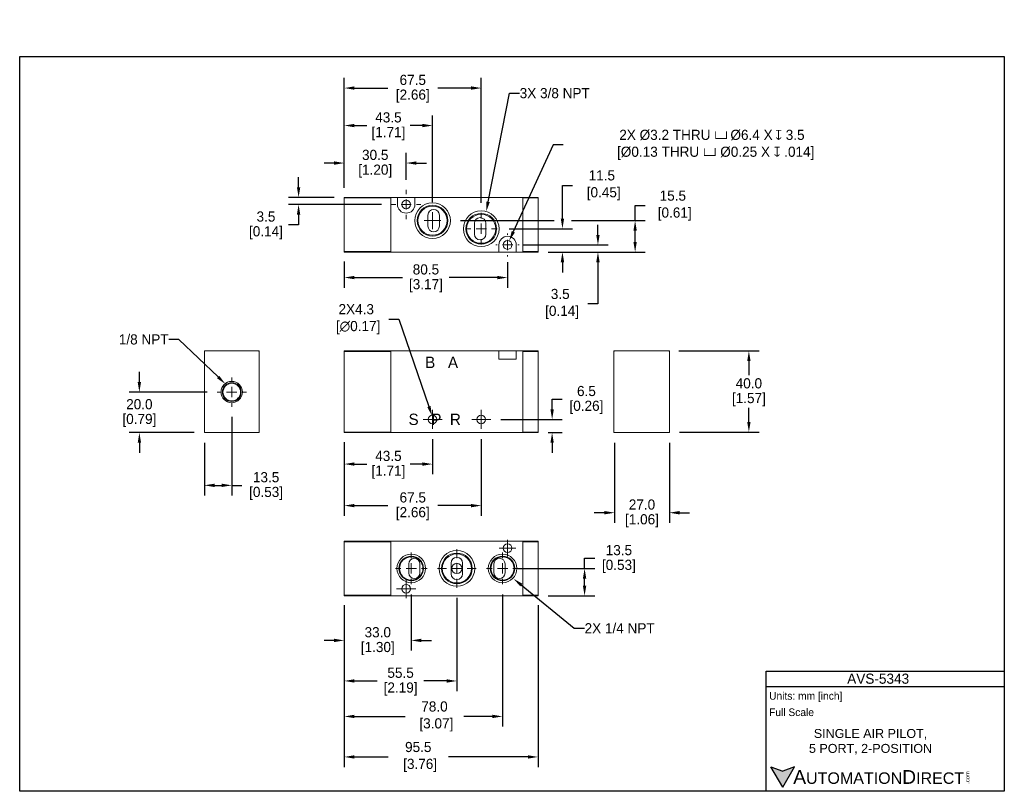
# Model space of a CAD drawing. Header units: inches. Extents: x 202 to 687, y 97 to 477.
import ezdxf
from ezdxf import colors
from ezdxf.entities.mleader import LeaderData, LeaderLine
from ezdxf.math import Vec2, Vec3

# ---------------------------------------------------------------- set-up
doc = ezdxf.new("R2010")
doc.units = ezdxf.units.IN
doc.header["$LTSCALE"] = 10
doc.header["$MEASUREMENT"] = 0
doc.linetypes.add('CENTER', pattern=[2, 1.25, -0.25, 0.25, -0.25])
for name, color, linetype in [('Centerline', 40, 'CENTER'), ('DIM', 140, 'Continuous'), ('Text', 140, 'Continuous')]:
    doc.layers.add(name, color=color, linetype=linetype)
doc.styles.add('型式1', font='txt')
doc.dimstyles.get("Standard").update_dxf_attribs({"dimtxt": 5, "dimasz": 5, "dimexe": 5, "dimexo": 5, "dimgap": 1.5, "dimtad": 0, "dimtih": 1, "dimtoh": 1, "dimdec": 1, "dimzin": 0, "dimdsep": 46, "dimtxsty": 'Standard', "dimcen": 0, "dimadec": 0, "dimazin": 0, "dimtfac": 1, "dimtdec": 1, "dimtofl": 0, "dimtmove": 0, "dimatfit": 3, "dimfxl": 1, "dimtolj": 1, "dimtzin": 0, "dimarcsym": 0})

# ---------------------------------------------------------------- blocks, each defined once
blk = doc.blocks.new('*D0')
at = {"layer": 'Defpoints', "color": 0, "transparency": 16777216}
for p in [(405.35, 281.66), (406.74, 277.59)]:
    blk.add_point(p, dxfattribs=at)
at = {"layer": 'DIM', "color": 0, "lineweight": -2, "transparency": 16777216}
for p, q in [((384, 329.5), (389, 329.5)), ((389, 329.5), (403.73, 286.39))]:
    blk.add_line(p, q, dxfattribs=at)
at = {"layer": 'DIM', "color": 0, "transparency": 16777216}
blk.add_solid([(404.52, 286.66), (402.94, 286.13), (405.35, 281.66)], dxfattribs=at)
at = {"layer": 'DIM', "color": 0, "transparency": 16777216, "insert": (367.92, 329.5), "char_height": 5, "attachment_point": 5}
blk.add_mtext('\\A1;2X4.3\\P [∅0.17]', dxfattribs=at)
blk = doc.blocks.new('SW_CENTERMARKSYMBOL_0')
at = {"color": 0, "linetype": 'Continuous', "lineweight": 0}
for p, q in [((-0.1, 0), (-0.185, 0)), ((0, 0), (-0.1, 0)), ((0, 0.1), (0, 0.185)), ((0, 0), (0, 0.1)), ((0, 0), (0, -0.1)), ((0, 0), (0.1, 0)), ((0.1, 0), (0.185, 0)), ((0, -0.1), (0, -0.185))]:
    blk.add_line(p, q, dxfattribs=at)
blk = doc.blocks.new('SW_CENTERMARKSYMBOL_1')
at = {"color": 0, "linetype": 'Continuous', "lineweight": 0}
for p, q in [((-0.1, 0), (-0.185, 0)), ((0, 0), (-0.1, 0)), ((0, 0.1), (0, 0.185)), ((0, 0), (0, 0.1)), ((0, 0), (0, -0.1)), ((0, 0), (0.1, 0)), ((0.1, 0), (0.185, 0)), ((0, -0.1), (0, -0.185))]:
    blk.add_line(p, q, dxfattribs=at)
blk = doc.blocks.new('SW_CENTERMARKSYMBOL_2')
at = {"color": 0, "linetype": 'Continuous', "lineweight": 0}
for p, q in [((0, 0.2), (0, 0.283)), ((-0.2, 0), (-0.283, 0)), ((0, 0), (-0.1, 0)), ((0, 0), (0, 0.1)), ((0, 0), (0, -0.1)), ((0, 0), (0.1, 0)), ((0.2, 0), (0.283, 0)), ((0, -0.2), (0, -0.283))]:
    blk.add_line(p, q, dxfattribs=at)
blk = doc.blocks.new('SW_CENTERMARKSYMBOL_3')
at = {"color": 0, "linetype": 'Continuous', "lineweight": 0}
for p, q in [((-0.1, 0), (-0.185, 0)), ((0, 0), (-0.1, 0)), ((0, 0.1), (0, 0.185)), ((0, 0), (0, 0.1)), ((0, 0), (0, -0.1)), ((0, 0), (0.1, 0)), ((0.1, 0), (0.185, 0)), ((0, -0.1), (0, -0.185))]:
    blk.add_line(p, q, dxfattribs=at)
blk = doc.blocks.new('SW_CENTERMARKSYMBOL_4')
at = {"color": 0, "linetype": 'Continuous', "lineweight": 0}
for p, q in [((0, 0.2), (0, 0.308)), ((-0.2, 0), (-0.308, 0)), ((0, 0), (-0.1, 0)), ((0, 0), (0, 0.1)), ((0, 0), (0, -0.1)), ((0, 0), (0.1, 0)), ((0.2, 0), (0.308, 0)), ((0, -0.2), (0, -0.308))]:
    blk.add_line(p, q, dxfattribs=at)
blk = doc.blocks.new('SW_CENTERMARKSYMBOL_5')
at = {"color": 0, "linetype": 'Continuous', "lineweight": 0}
for p, q in [((0, 0.2), (0, 0.377)), ((-0.2, 0), (-0.377, 0)), ((0, 0), (-0.1, 0)), ((0, 0), (0, 0.1)), ((0, 0), (0, -0.1)), ((0, 0), (0.1, 0)), ((0.2, 0), (0.377, 0)), ((0, -0.2), (0, -0.377))]:
    blk.add_line(p, q, dxfattribs=at)
blk = doc.blocks.new('SW_CENTERMARKSYMBOL_6')
at = {"color": 0, "linetype": 'Continuous', "lineweight": 0}
for p, q in [((0, 0.2), (0, 0.308)), ((-0.2, 0), (-0.308, 0)), ((0, 0), (-0.1, 0)), ((0, 0), (0, 0.1)), ((0, 0), (0, -0.1)), ((0, 0), (0.1, 0)), ((0.2, 0), (0.308, 0)), ((0, -0.2), (0, -0.308))]:
    blk.add_line(p, q, dxfattribs=at)
blk = doc.blocks.new('SW_CENTERMARKSYMBOL_7')
at = {"color": 0, "linetype": 'Continuous', "lineweight": 0}
for p, q in [((-0.1, 0), (-0.163, 0)), ((0, 0), (-0.1, 0)), ((0, 0.1), (0, 0.163)), ((0, 0), (0, 0.1)), ((0, 0), (0, -0.1)), ((0, 0), (0.1, 0)), ((0.1, 0), (0.163, 0)), ((0, -0.1), (0, -0.163))]:
    blk.add_line(p, q, dxfattribs=at)
blk = doc.blocks.new('SW_CENTERMARKSYMBOL_8')
at = {"color": 0, "linetype": 'Continuous', "lineweight": 0}
for p, q in [((-0.1, 0), (-0.163, 0)), ((0, 0), (-0.1, 0)), ((0, 0.1), (0, 0.163)), ((0, 0), (0, 0.1)), ((0, 0), (0, -0.1)), ((0, 0), (0.1, 0)), ((0.1, 0), (0.163, 0)), ((0, -0.1), (0, -0.163))]:
    blk.add_line(p, q, dxfattribs=at)
blk = doc.blocks.new('SW_CENTERMARKSYMBOL_9')
at = {"color": 0, "linetype": 'Continuous', "lineweight": 0}
for p, q in [((0, 0.2), (0, 0.308)), ((-0.2, 0), (-0.308, 0)), ((0, 0), (-0.1, 0)), ((0, 0), (0, 0.1)), ((0, 0), (0, -0.1)), ((0, 0), (0.1, 0)), ((0.2, 0), (0.308, 0)), ((0, -0.2), (0, -0.308))]:
    blk.add_line(p, q, dxfattribs=at)
blk = doc.blocks.new('SW_CENTERMARKSYMBOL_10')
at = {"color": 0, "linetype": 'Continuous', "lineweight": 0}
for p, q in [((0, 0.2), (0, 0.283)), ((-0.2, 0), (-0.283, 0)), ((0, 0), (-0.1, 0)), ((0, 0), (0, 0.1)), ((0, 0), (0, -0.1)), ((0, 0), (0.1, 0)), ((0.2, 0), (0.283, 0)), ((0, -0.2), (0, -0.283))]:
    blk.add_line(p, q, dxfattribs=at)
blk = doc.blocks.new('SW_CENTERMARKSYMBOL_11')
at = {"color": 0, "linetype": 'Continuous', "lineweight": 0}
for p, q in [((0, 0.2), (0, 0.226)), ((-0.2, 0), (-0.226, 0)), ((0, 0), (-0.1, 0)), ((0, 0), (0, 0.1)), ((0, 0), (0, -0.1)), ((0, 0), (0.1, 0)), ((0.2, 0), (0.226, 0)), ((0, -0.2), (0, -0.226))]:
    blk.add_line(p, q, dxfattribs=at)
blk = doc.blocks.new('*D13')
at = {"layer": 'Defpoints', "color": 0, "transparency": 16777216}
for p in [(395.04, 198.69), (362.04, 193.31), (395.04, 171)]:
    blk.add_point(p, dxfattribs=at)
at = {"layer": 'DIM', "color": 0, "lineweight": -2, "transparency": 16777216}
for p, q in [((395.04, 193.69), (395.04, 166)), ((362.04, 188.31), (362.04, 166)), ((357.04, 171), (352.04, 171)), ((400.04, 171), (405.04, 171))]:
    blk.add_line(p, q, dxfattribs=at)
at = {"layer": 'DIM', "color": 0, "transparency": 16777216}
for points in [[(357.04, 171.83), (357.04, 170.17), (362.04, 171)], [(400.04, 171.83), (400.04, 170.17), (395.04, 171)]]:
    blk.add_solid(points, dxfattribs=at)
at = {"layer": 'DIM', "color": 0, "transparency": 16777216, "char_height": 5, "attachment_point": 5}
for s, insert in [('\\A1;33.0', (378.54, 175)), ('\\A1;[1.30]', (378.54, 167))]:
    blk.add_mtext(s, dxfattribs=dict(at, insert=insert))
blk = doc.blocks.new('*D14')
at = {"layer": 'Defpoints', "color": 0, "transparency": 16777216}
for p in [(417.54, 196.93), (362.04, 193.01), (417.54, 151)]:
    blk.add_point(p, dxfattribs=at)
at = {"layer": 'DIM', "color": 0, "lineweight": -2, "transparency": 16777216}
for p, q in [((417.54, 191.93), (417.54, 146)), ((362.04, 188.01), (362.04, 146)), ((367.04, 151), (378.29, 151)), ((412.54, 151), (401.29, 151))]:
    blk.add_line(p, q, dxfattribs=at)
at = {"layer": 'DIM', "color": 0, "transparency": 16777216}
for points in [[(367.04, 151.83), (367.04, 150.17), (362.04, 151)], [(412.54, 151.83), (412.54, 150.17), (417.54, 151)]]:
    blk.add_solid(points, dxfattribs=at)
at = {"layer": 'DIM', "color": 0, "transparency": 16777216, "char_height": 5, "attachment_point": 5}
for s, insert in [('\\A1;55.5', (389.79, 155)), ('\\A1;[2.19]', (389.79, 147))]:
    blk.add_mtext(s, dxfattribs=dict(at, insert=insert))
blk = doc.blocks.new('*D15')
at = {"layer": 'Defpoints', "color": 0, "transparency": 16777216}
for p in [(440.04, 198.69), (362.04, 193.01), (440.04, 133.5)]:
    blk.add_point(p, dxfattribs=at)
at = {"layer": 'DIM', "color": 0, "lineweight": -2, "transparency": 16777216}
for p, q in [((440.04, 193.69), (440.04, 128.5)), ((362.04, 188.01), (362.04, 128.5)), ((367.04, 133.5), (392.08, 133.5)), ((435.04, 133.5), (420.92, 133.5))]:
    blk.add_line(p, q, dxfattribs=at)
at = {"layer": 'DIM', "color": 0, "transparency": 16777216}
for points in [[(367.04, 134.33), (367.04, 132.67), (362.04, 133.5)], [(435.04, 134.33), (435.04, 132.67), (440.04, 133.5)]]:
    blk.add_solid(points, dxfattribs=at)
at = {"layer": 'DIM', "color": 0, "transparency": 16777216, "insert": (406.5, 133.5), "char_height": 5, "attachment_point": 5}
blk.add_mtext('\\A1;78.0\\P [3.07]', dxfattribs=at)
blk = doc.blocks.new('*D16')
at = {"layer": 'Defpoints', "color": 0, "transparency": 16777216}
for p in [(362.04, 193.01), (457.54, 193.31), (457.54, 113.5)]:
    blk.add_point(p, dxfattribs=at)
at = {"layer": 'DIM', "color": 0, "lineweight": -2, "transparency": 16777216}
for p, q in [((362.04, 188.01), (362.04, 108.5)), ((457.54, 188.31), (457.54, 108.5)), ((367.04, 113.5), (383.67, 113.5)), ((452.54, 113.5), (413.33, 113.5))]:
    blk.add_line(p, q, dxfattribs=at)
at = {"layer": 'DIM', "color": 0, "transparency": 16777216}
for points in [[(367.04, 114.33), (367.04, 112.67), (362.04, 113.5)], [(452.54, 114.33), (452.54, 112.67), (457.54, 113.5)]]:
    blk.add_solid(points, dxfattribs=at)
at = {"layer": 'DIM', "color": 0, "transparency": 16777216, "insert": (398.5, 113.5), "char_height": 5, "attachment_point": 5}
blk.add_mtext('\\A1;95.5\\P [3.76]', dxfattribs=at)
blk = doc.blocks.new('*D17')
at = {"layer": 'Defpoints', "color": 0, "transparency": 16777216}
for p in [(495.3, 273.5), (522.3, 273.5), (522.3, 234)]:
    blk.add_point(p, dxfattribs=at)
at = {"layer": 'DIM', "color": 0, "lineweight": -2, "transparency": 16777216}
for p, q in [((495.3, 268.5), (495.3, 229)), ((522.3, 268.5), (522.3, 229)), ((490.3, 234), (485.3, 234)), ((527.3, 234), (532.3, 234))]:
    blk.add_line(p, q, dxfattribs=at)
at = {"layer": 'DIM', "color": 0, "transparency": 16777216}
for points in [[(490.3, 234.83), (490.3, 233.17), (495.3, 234)], [(527.3, 234.83), (527.3, 233.17), (522.3, 234)]]:
    blk.add_solid(points, dxfattribs=at)
at = {"layer": 'DIM', "color": 0, "transparency": 16777216, "char_height": 5, "attachment_point": 5}
for s, insert in [('\\A1;27.0', (508.8, 238)), ('\\A1;[1.06]', (508.8, 230))]:
    blk.add_mtext(s, dxfattribs=dict(at, insert=insert))
blk = doc.blocks.new('*D18')
at = {"layer": 'Defpoints', "color": 0, "transparency": 16777216}
for p in [(522, 313.8), (561.5, 313.8), (522.3, 273.8)]:
    blk.add_point(p, dxfattribs=at)
at = {"layer": 'DIM', "color": 0, "lineweight": -2, "transparency": 16777216}
for p, q in [((527, 313.8), (566.5, 313.8)), ((561.5, 308.8), (561.5, 301.8)), ((561.5, 278.8), (561.5, 285.8)), ((527.3, 273.8), (566.5, 273.8))]:
    blk.add_line(p, q, dxfattribs=at)
at = {"layer": 'DIM', "color": 0, "transparency": 16777216}
for points in [[(560.67, 308.8), (562.33, 308.8), (561.5, 313.8)], [(560.67, 278.8), (562.33, 278.8), (561.5, 273.8)]]:
    blk.add_solid(points, dxfattribs=at)
at = {"layer": 'DIM', "color": 0, "transparency": 16777216, "char_height": 5, "attachment_point": 5}
for s, insert in [('\\A1;40.0', (561.5, 297.8)), ('\\A1;[1.57]', (561.5, 289.8))]:
    blk.add_mtext(s, dxfattribs=dict(at, insert=insert))
blk = doc.blocks.new('*D19')
at = {"layer": 'Defpoints', "color": 0, "transparency": 16777216}
for p in [(261, 293.5), (299.39, 293.5), (293.06, 273.5)]:
    blk.add_point(p, dxfattribs=at)
at = {"layer": 'DIM', "color": 0, "lineweight": -2, "transparency": 16777216}
for p, q in [((261, 298.5), (261, 303.5)), ((294.39, 293.5), (256, 293.5)), ((288.06, 273.5), (256, 273.5)), ((261, 268.5), (261, 263.5))]:
    blk.add_line(p, q, dxfattribs=at)
at = {"layer": 'DIM', "color": 0, "transparency": 16777216}
for points in [[(260.17, 298.5), (261.83, 298.5), (261, 293.5)], [(260.17, 268.5), (261.83, 268.5), (261, 273.5)]]:
    blk.add_solid(points, dxfattribs=at)
at = {"layer": 'DIM', "color": 0, "transparency": 16777216, "char_height": 5, "attachment_point": 5}
for s, insert in [('\\A1;20.0', (261, 287.5)), ('\\A1;[0.79]', (261, 279.5))]:
    blk.add_mtext(s, dxfattribs=dict(at, insert=insert))
blk = doc.blocks.new('*D20')
at = {"layer": 'Defpoints', "color": 0, "transparency": 16777216}
for p in [(306.56, 286.32), (293.06, 273.5), (306.56, 247.5)]:
    blk.add_point(p, dxfattribs=at)
at = {"layer": 'DIM', "color": 0, "lineweight": -2, "transparency": 16777216}
for p, q in [((306.56, 281.32), (306.56, 242.5)), ((293.06, 268.5), (293.06, 242.5)), ((298.06, 247.5), (301.56, 247.5)), ((306.56, 247.5), (311.56, 247.5))]:
    blk.add_line(p, q, dxfattribs=at)
at = {"layer": 'DIM', "color": 0, "transparency": 16777216}
for points in [[(298.06, 248.33), (298.06, 246.67), (293.06, 247.5)], [(301.56, 248.33), (301.56, 246.67), (306.56, 247.5)]]:
    blk.add_solid(points, dxfattribs=at)
at = {"layer": 'DIM', "color": 0, "transparency": 16777216, "char_height": 5, "attachment_point": 5}
for s, insert in [('\\A1;13.5', (323.48, 251.5)), ('\\A1;[0.53]', (323.48, 243.5))]:
    blk.add_mtext(s, dxfattribs=dict(at, insert=insert))
blk = doc.blocks.new('*D21')
at = {"layer": 'Defpoints', "color": 0, "transparency": 16777216}
for p in [(362.04, 273.8), (405.54, 275.31), (405.54, 258)]:
    blk.add_point(p, dxfattribs=at)
at = {"layer": 'DIM', "color": 0, "lineweight": -2, "transparency": 16777216}
for p, q in [((362.04, 268.8), (362.04, 253)), ((405.54, 270.31), (405.54, 253)), ((367.04, 258), (373.12, 258)), ((400.54, 258), (394.46, 258))]:
    blk.add_line(p, q, dxfattribs=at)
at = {"layer": 'DIM', "color": 0, "transparency": 16777216}
for points in [[(367.04, 258.83), (367.04, 257.17), (362.04, 258)], [(400.54, 258.83), (400.54, 257.17), (405.54, 258)]]:
    blk.add_solid(points, dxfattribs=at)
at = {"layer": 'DIM', "color": 0, "transparency": 16777216, "char_height": 5, "attachment_point": 5}
for s, insert in [('\\A1;43.5', (383.79, 262)), ('\\A1;[1.71]', (383.79, 254))]:
    blk.add_mtext(s, dxfattribs=dict(at, insert=insert))
blk = doc.blocks.new('*D22')
at = {"layer": 'Defpoints', "color": 0, "transparency": 16777216}
for p in [(362.04, 273.8), (429.54, 275.31), (429.54, 237.5)]:
    blk.add_point(p, dxfattribs=at)
at = {"layer": 'DIM', "color": 0, "lineweight": -2, "transparency": 16777216}
for p, q in [((362.04, 268.8), (362.04, 232.5)), ((429.54, 270.31), (429.54, 232.5)), ((367.04, 237.5), (383.46, 237.5)), ((424.54, 237.5), (408.12, 237.5))]:
    blk.add_line(p, q, dxfattribs=at)
at = {"layer": 'DIM', "color": 0, "transparency": 16777216}
for points in [[(367.04, 238.33), (367.04, 236.67), (362.04, 237.5)], [(424.54, 238.33), (424.54, 236.67), (429.54, 237.5)]]:
    blk.add_solid(points, dxfattribs=at)
at = {"layer": 'DIM', "color": 0, "transparency": 16777216, "char_height": 5, "attachment_point": 5}
for s, insert in [('\\A1;67.5', (395.79, 241.5)), ('\\A1;[2.66]', (395.79, 233.5))]:
    blk.add_mtext(s, dxfattribs=dict(at, insert=insert))
blk = doc.blocks.new('*D23')
at = {"layer": 'Defpoints', "color": 0, "transparency": 16777216}
for p in [(392.54, 406.5), (392.54, 393.26), (362.04, 389.28)]:
    blk.add_point(p, dxfattribs=at)
at = {"layer": 'DIM', "color": 0, "lineweight": -2, "transparency": 16777216}
for p, q in [((362.04, 394.28), (362.04, 411.5)), ((392.54, 398.26), (392.54, 411.5)), ((357.04, 406.5), (352.04, 406.5)), ((397.54, 406.5), (402.54, 406.5))]:
    blk.add_line(p, q, dxfattribs=at)
at = {"layer": 'DIM', "color": 0, "transparency": 16777216}
for points in [[(357.04, 407.33), (357.04, 405.67), (362.04, 406.5)], [(397.54, 407.33), (397.54, 405.67), (392.54, 406.5)]]:
    blk.add_solid(points, dxfattribs=at)
at = {"layer": 'DIM', "color": 0, "transparency": 16777216, "char_height": 5, "attachment_point": 5}
for s, insert in [('\\A1;30.5', (377.29, 410.5)), ('\\A1;[1.20]', (377.29, 402.5))]:
    blk.add_mtext(s, dxfattribs=dict(at, insert=insert))
blk = doc.blocks.new('*D24')
at = {"layer": 'Defpoints', "color": 0, "transparency": 16777216}
for p in [(405.54, 425), (362.04, 389.28), (405.54, 382.22)]:
    blk.add_point(p, dxfattribs=at)
at = {"layer": 'DIM', "color": 0, "lineweight": -2, "transparency": 16777216}
for p, q in [((362.04, 394.28), (362.04, 430)), ((405.54, 387.22), (405.54, 430)), ((367.04, 425), (373.12, 425)), ((400.54, 425), (394.46, 425))]:
    blk.add_line(p, q, dxfattribs=at)
at = {"layer": 'DIM', "color": 0, "transparency": 16777216}
for points in [[(367.04, 425.83), (367.04, 424.17), (362.04, 425)], [(400.54, 425.83), (400.54, 424.17), (405.54, 425)]]:
    blk.add_solid(points, dxfattribs=at)
at = {"layer": 'DIM', "color": 0, "transparency": 16777216, "char_height": 5, "attachment_point": 5}
for s, insert in [('\\A1;43.5', (383.79, 429)), ('\\A1;[1.71]', (383.79, 421))]:
    blk.add_mtext(s, dxfattribs=dict(at, insert=insert))
blk = doc.blocks.new('*D25')
at = {"layer": 'Defpoints', "color": 0, "transparency": 16777216}
for p in [(429.54, 443.5), (362.04, 389.28), (429.54, 381.89)]:
    blk.add_point(p, dxfattribs=at)
at = {"layer": 'DIM', "color": 0, "lineweight": -2, "transparency": 16777216}
for p, q in [((362.04, 394.28), (362.04, 448.5)), ((429.54, 386.89), (429.54, 448.5)), ((367.04, 443.5), (383.46, 443.5)), ((424.54, 443.5), (408.12, 443.5))]:
    blk.add_line(p, q, dxfattribs=at)
at = {"layer": 'DIM', "color": 0, "transparency": 16777216}
for points in [[(367.04, 444.33), (367.04, 442.67), (362.04, 443.5)], [(424.54, 444.33), (424.54, 442.67), (429.54, 443.5)]]:
    blk.add_solid(points, dxfattribs=at)
at = {"layer": 'DIM', "color": 0, "transparency": 16777216, "char_height": 5, "attachment_point": 5}
for s, insert in [('\\A1;67.5', (395.79, 447.5)), ('\\A1;[2.66]', (395.79, 439.5))]:
    blk.add_mtext(s, dxfattribs=dict(at, insert=insert))
blk = doc.blocks.new('*D26')
at = {"layer": 'Defpoints', "color": 0, "transparency": 16777216}
for p in [(362.04, 362.88), (442.54, 362.58), (442.54, 350)]:
    blk.add_point(p, dxfattribs=at)
at = {"layer": 'DIM', "color": 0, "lineweight": -2, "transparency": 16777216}
for p, q in [((362.04, 357.88), (362.04, 345)), ((442.54, 357.58), (442.54, 345)), ((367.04, 350), (390.79, 350)), ((437.54, 350), (413.79, 350))]:
    blk.add_line(p, q, dxfattribs=at)
at = {"layer": 'DIM', "color": 0, "transparency": 16777216}
for points in [[(367.04, 350.83), (367.04, 349.17), (362.04, 350)], [(437.54, 350.83), (437.54, 349.17), (442.54, 350)]]:
    blk.add_solid(points, dxfattribs=at)
at = {"layer": 'DIM', "color": 0, "transparency": 16777216, "char_height": 5, "attachment_point": 5}
for s, insert in [('\\A1;80.5', (402.29, 354)), ('\\A1;[3.17]', (402.29, 346))]:
    blk.add_mtext(s, dxfattribs=dict(at, insert=insert))
blk = doc.blocks.new('*D27')
at = {"layer": 'Defpoints', "color": 0, "transparency": 16777216}
for p in [(445.08, 366.08), (487.08, 366.08), (457.54, 362.58)]:
    blk.add_point(p, dxfattribs=at)
at = {"layer": 'DIM', "color": 0, "lineweight": -2, "transparency": 16777216}
for p, q in [((487.08, 371.08), (487.08, 376.08)), ((450.08, 366.08), (492.08, 366.08)), ((462.54, 362.58), (492.08, 362.58)), ((487.08, 357.58), (487.08, 337)), ((487.08, 337), (482.08, 337))]:
    blk.add_line(p, q, dxfattribs=at)
at = {"layer": 'DIM', "color": 0, "transparency": 16777216}
for points in [[(486.25, 371.08), (487.92, 371.08), (487.08, 366.08)], [(486.25, 357.58), (487.92, 357.58), (487.08, 362.58)]]:
    blk.add_solid(points, dxfattribs=at)
at = {"layer": 'DIM', "color": 0, "transparency": 16777216, "insert": (468.5, 337), "char_height": 5, "attachment_point": 5}
blk.add_mtext('\\A1;3.5\\P [0.14]', dxfattribs=at)
blk = doc.blocks.new('*D28')
at = {"layer": 'Defpoints', "color": 0, "transparency": 16777216}
for p in [(414.34, 378.08), (505.42, 378.08), (457.54, 362.58)]:
    blk.add_point(p, dxfattribs=at)
at = {"layer": 'DIM', "color": 0, "lineweight": -2, "transparency": 16777216}
for p, q in [((505.42, 378.08), (505.42, 385.5)), ((505.42, 385.5), (510.42, 385.5)), ((419.34, 378.08), (465.5, 378.08)), ((474, 378.08), (510.42, 378.08)), ((505.42, 367.58), (505.42, 373.08)), ((462.54, 362.58), (510.42, 362.58))]:
    blk.add_line(p, q, dxfattribs=at)
at = {"layer": 'DIM', "color": 0, "transparency": 16777216}
for points in [[(504.58, 373.08), (506.25, 373.08), (505.42, 378.08)], [(504.58, 367.58), (506.25, 367.58), (505.42, 362.58)]]:
    blk.add_solid(points, dxfattribs=at)
at = {"layer": 'DIM', "color": 0, "transparency": 16777216, "insert": (524, 385.5), "char_height": 5, "attachment_point": 5}
blk.add_mtext('\\A1;15.5\\P [0.61]', dxfattribs=at)
blk = doc.blocks.new('*D29')
at = {"layer": 'Defpoints', "color": 0, "transparency": 16777216}
for p in [(442.58, 206.51), (480.5, 206.51), (457.54, 193.01)]:
    blk.add_point(p, dxfattribs=at)
at = {"layer": 'DIM', "color": 0, "lineweight": -2, "transparency": 16777216}
for p, q in [((480.5, 206.51), (480.5, 211.51)), ((480.5, 211.51), (485.5, 211.51)), ((447.58, 206.51), (485.5, 206.51)), ((480.5, 198.01), (480.5, 201.51)), ((462.54, 193.01), (485.5, 193.01))]:
    blk.add_line(p, q, dxfattribs=at)
at = {"layer": 'DIM', "color": 0, "transparency": 16777216}
for points in [[(479.67, 201.51), (481.33, 201.51), (480.5, 206.51)], [(479.67, 198.01), (481.33, 198.01), (480.5, 193.01)]]:
    blk.add_solid(points, dxfattribs=at)
at = {"layer": 'DIM', "color": 0, "transparency": 16777216, "char_height": 5, "attachment_point": 5}
for s, insert in [('\\A1;13.5', (497.42, 215.51)), ('\\A1;[0.53]', (497.42, 207.51))]:
    blk.add_mtext(s, dxfattribs=dict(at, insert=insert))
blk = doc.blocks.new('*D30')
at = {"layer": 'Defpoints', "color": 0, "transparency": 16777216}
for p in [(434.23, 280), (464.5, 280), (457.54, 273.5)]:
    blk.add_point(p, dxfattribs=at)
at = {"layer": 'DIM', "color": 0, "lineweight": -2, "transparency": 16777216}
for p, q in [((464.5, 285), (464.5, 290)), ((464.5, 290), (469.5, 290)), ((439.23, 280), (469.5, 280)), ((462.54, 273.5), (469.5, 273.5)), ((464.5, 268.5), (464.5, 263.5))]:
    blk.add_line(p, q, dxfattribs=at)
at = {"layer": 'DIM', "color": 0, "transparency": 16777216}
for points in [[(463.67, 285), (465.33, 285), (464.5, 280)], [(463.67, 268.5), (465.33, 268.5), (464.5, 273.5)]]:
    blk.add_solid(points, dxfattribs=at)
at = {"layer": 'DIM', "color": 0, "transparency": 16777216, "char_height": 5, "attachment_point": 5}
for s, insert in [('\\A1;6.5', (481.42, 294)), ('\\A1;[0.26]', (481.42, 286))]:
    blk.add_mtext(s, dxfattribs=dict(at, insert=insert))
blk = doc.blocks.new('*D31')
at = {"layer": 'Defpoints', "color": 0, "transparency": 16777216}
for p in [(362.04, 389.58), (339.5, 386.08), (385.36, 386.08)]:
    blk.add_point(p, dxfattribs=at)
at = {"layer": 'DIM', "color": 0, "lineweight": -2, "transparency": 16777216}
for p, q in [((339.5, 394.58), (339.5, 399.58)), ((357.04, 389.58), (334.5, 389.58)), ((380.36, 386.08), (334.5, 386.08)), ((339.5, 381.08), (339.5, 376.08)), ((339.5, 376.08), (334.5, 376.08))]:
    blk.add_line(p, q, dxfattribs=at)
at = {"layer": 'DIM', "color": 0, "transparency": 16777216}
for points in [[(338.67, 394.58), (340.33, 394.58), (339.5, 389.58)], [(338.67, 381.08), (340.33, 381.08), (339.5, 386.08)]]:
    blk.add_solid(points, dxfattribs=at)
at = {"layer": 'DIM', "color": 0, "transparency": 16777216, "char_height": 5, "attachment_point": 5}
for s, insert in [('\\A1;3.5', (323.42, 380.08)), ('\\A1;[0.14]', (323.42, 372.08))]:
    blk.add_mtext(s, dxfattribs=dict(at, insert=insert))
blk = doc.blocks.new('*D33')
at = {"layer": 'Defpoints', "color": 0, "transparency": 16777216}
for p in [(438.34, 374.08), (469.58, 374.08), (457.54, 362.58)]:
    blk.add_point(p, dxfattribs=at)
at = {"layer": 'DIM', "color": 0, "lineweight": -2, "transparency": 16777216}
for p, q in [((469.58, 379.08), (469.58, 395.5)), ((469.58, 395.5), (474.58, 395.5)), ((443.34, 374.08), (474.58, 374.08)), ((462.54, 362.58), (474.58, 362.58)), ((469.58, 357.58), (469.58, 352.58))]:
    blk.add_line(p, q, dxfattribs=at)
at = {"layer": 'DIM', "color": 0, "transparency": 16777216}
for points in [[(468.75, 379.08), (470.42, 379.08), (469.58, 374.08)], [(468.75, 357.58), (470.42, 357.58), (469.58, 362.58)]]:
    blk.add_solid(points, dxfattribs=at)
at = {"layer": 'DIM', "color": 0, "transparency": 16777216, "insert": (489, 395.5), "char_height": 5, "attachment_point": 5}
blk.add_mtext('\\A1;11.5\\P [0.45]', dxfattribs=at)
blk = doc.blocks.new('*D35')
at = {"layer": 'Defpoints', "color": 0, "transparency": 16777216}
for p in [(442.38, 366.05), (443.29, 368.04)]:
    blk.add_point(p, dxfattribs=at)
at = {"layer": 'DIM', "color": 0, "lineweight": -2, "transparency": 16777216}
for p, q in [((465, 415.5), (445.37, 372.59)), ((470, 415.5), (465, 415.5))]:
    blk.add_line(p, q, dxfattribs=at)
at = {"layer": 'DIM', "color": 0, "transparency": 16777216}
blk.add_solid([(444.61, 372.94), (446.13, 372.24), (443.29, 368.04)], dxfattribs=at)
at = {"layer": 'DIM', "color": 0, "transparency": 16777216, "insert": (543.29, 415.5), "char_height": 5, "attachment_point": 5}
blk.add_mtext('\\A1;2X %%C3.2 THRU {\\Fgdt|c0;v\\fMS Shell Dlg|b0|i0|c0|p0;\\H0.70833x; \\H1.4118x;%%C6.4 X\\H0.70833x; \\Fgdt|c0;\\H1.4118x;x \\fMS Shell Dlg|b0|i0|c0|p0;3.5\\P  [%%C0.13 THRU \\Fgdt|c0;\\H0.99996x;v %%C0.25 X x .014]}', dxfattribs=at)

msp = doc.modelspace()

# ---------------------------------------------------------------- hatches: boundary and pattern name
at = {"layer": 'Text'}
msp.add_hatch(color=256, dxfattribs=at).paths.add_polyline_path([(578.23, 98.55), (584.05, 108.64), (578.23, 106.52), (572.4, 108.64)])

# ---------------------------------------------------------------- linework, layer by layer
at = {"color": 7, "linetype": 'Continuous', "lineweight": 15}
for p, q in [((362.04, 389.58), (385.04, 389.58)), ((362.04, 389.58), (362.04, 389.28)), ((385.04, 389.28), (362.04, 389.28)), ((362.04, 389.28), (362.04, 362.88)), ((385.04, 389.58), (385.04, 362.58)), ((388.24, 389.58), (385.04, 389.58)), ((385.04, 389.28), (385.04, 362.88)), ((388.24, 386.08), (388.24, 389.58)), ((396.84, 389.58), (388.24, 389.58)), ((396.84, 389.58), (396.84, 386.08)), ((450.04, 389.58), (396.84, 389.58)), ((450.04, 389.58), (457.54, 389.58)), ((450.04, 362.58), (450.04, 389.58)), ((457.54, 389.28), (450.04, 389.28)), ((450.04, 362.88), (450.04, 389.28)), ((457.54, 389.28), (457.54, 389.58)), ((457.54, 362.88), (457.54, 389.28)), ((403.29, 380.77), (403.29, 375.39)), ((408.91, 375.39), (408.91, 380.77)), ((426.16, 376.77), (426.16, 371.39)), ((431.79, 371.39), (431.79, 376.77)), ((438.24, 362.58), (438.24, 366.08)), ((446.84, 366.08), (446.84, 362.58)), ((362.04, 362.88), (385.04, 362.88)), ((362.04, 362.88), (362.04, 362.58)), ((385.04, 362.58), (362.04, 362.58)), ((438.24, 362.58), (385.04, 362.58)), ((446.84, 362.58), (438.24, 362.58)), ((450.04, 362.58), (446.84, 362.58)), ((450.04, 362.88), (457.54, 362.88)), ((457.54, 362.58), (450.04, 362.58)), ((457.54, 362.58), (457.54, 362.88)), ((293.06, 313.8), (293.06, 313.5)), ((293.06, 313.8), (293.36, 313.8)), ((293.06, 273.8), (293.06, 313.5)), ((293.36, 313.8), (319.76, 313.8)), ((319.76, 313.8), (320.06, 313.8)), ((320.06, 313.8), (320.06, 313.5)), ((320.06, 313.5), (320.06, 273.8)), ((362.04, 313.8), (385.04, 313.8)), ((362.04, 313.8), (362.04, 313.5)), ((385.04, 313.5), (362.04, 313.5)), ((362.04, 313.5), (362.04, 273.8)), ((385.04, 313.8), (385.04, 273.5)), ((438.24, 313.8), (385.04, 313.8)), ((385.04, 313.5), (385.04, 273.8)), ((438.24, 309.8), (438.24, 313.8)), ((438.24, 313.8), (446.84, 313.8)), ((446.84, 313.8), (446.84, 309.8)), ((450.04, 313.8), (446.84, 313.8)), ((450.04, 313.8), (457.54, 313.8)), ((450.04, 273.5), (450.04, 313.8)), ((457.54, 313.5), (450.04, 313.5)), ((450.04, 273.8), (450.04, 313.5)), ((457.54, 313.5), (457.54, 313.8)), ((457.54, 273.8), (457.54, 313.5)), ((495, 313.8), (495.3, 313.8)), ((495, 313.5), (495, 313.8)), ((495, 273.8), (495, 313.5)), ((495.3, 313.8), (522, 313.8)), ((522, 313.8), (522.3, 313.8)), ((522.3, 313.5), (522.3, 313.8)), ((522.3, 313.5), (522.3, 273.8)), ((446.84, 309.8), (438.24, 309.8)), ((293.06, 273.8), (293.06, 273.5)), ((293.36, 273.5), (293.06, 273.5)), ((319.76, 273.5), (293.36, 273.5)), ((320.06, 273.5), (319.76, 273.5)), ((320.06, 273.8), (320.06, 273.5)), ((362.04, 273.8), (385.04, 273.8)), ((362.04, 273.8), (362.04, 273.5)), ((385.04, 273.5), (362.04, 273.5)), ((385.04, 273.5), (450.04, 273.5)), ((450.04, 273.8), (457.54, 273.8)), ((457.54, 273.5), (450.04, 273.5)), ((457.54, 273.5), (457.54, 273.8)), ((495, 273.5), (495, 273.8)), ((495, 273.5), (495.3, 273.5)), ((522, 273.5), (495.3, 273.5)), ((522, 273.5), (522.3, 273.5)), ((522.3, 273.5), (522.3, 273.8)), ((362.04, 220.01), (385.04, 220.01)), ((362.04, 220.01), (362.04, 219.71)), ((385.04, 219.71), (362.04, 219.71)), ((362.04, 219.71), (362.04, 193.31)), ((385.04, 220.01), (385.04, 193.01)), ((385.04, 220.01), (450.04, 220.01)), ((385.04, 219.71), (385.04, 193.31)), ((450.04, 220.01), (457.54, 220.01)), ((450.04, 220.01), (450.04, 193.01)), ((457.54, 219.71), (450.04, 219.71)), ((450.04, 193.31), (450.04, 219.71)), ((457.54, 219.71), (457.54, 220.01)), ((457.54, 193.31), (457.54, 219.71)), ((393.79, 208.76), (393.79, 204.26)), ((399.29, 204.26), (399.29, 208.76)), ((414.73, 209.19), (414.73, 203.82)), ((420.35, 203.82), (420.35, 209.19)), ((435.79, 208.76), (435.79, 204.26)), ((441.29, 204.26), (441.29, 208.76)), ((362.04, 193.31), (385.04, 193.31)), ((362.04, 193.31), (362.04, 193.01)), ((385.04, 193.01), (362.04, 193.01)), ((385.04, 193.01), (450.04, 193.01)), ((450.04, 193.31), (457.54, 193.31)), ((457.54, 193.01), (450.04, 193.01)), ((457.54, 193.01), (457.54, 193.31))]:
    msp.add_line(p, q, dxfattribs=at)
for centre, radius in [((392.54, 386.08), 2.15), ((405.54, 378.08), 8.8), ((405.54, 378.08), 7.6), ((405.54, 378.08), 7.18), ((429.54, 374.08), 8.8), ((429.54, 374.08), 7.6), ((429.54, 374.08), 7.18), ((442.54, 366.08), 2.15), ((306.56, 293.5), 5.27), ((306.56, 293.5), 4.64), ((306.56, 293.5), 4.33), ((405.54, 280), 2.15), ((429.54, 280), 2.15), ((442.54, 216.51), 2.15), ((417.54, 206.51), 8.8), ((417.54, 206.51), 7.6), ((417.54, 206.51), 7.18), ((395.04, 206.51), 7.04), ((395.04, 206.51), 6.08), ((395.04, 206.51), 5.75), ((417.54, 206.51), 2.53), ((440.04, 206.51), 7.04), ((440.04, 206.51), 6.08), ((440.04, 206.51), 5.75), ((392.54, 196.51), 2.15)]:
    msp.add_circle(centre, radius, dxfattribs=at)
for centre, radius, start, end in [((392.54, 386.08), 4.3, 180, 0), ((406.1, 380.77), 2.81, 0, 180), ((428.98, 376.77), 2.81, 0, 180), ((406.1, 375.39), 2.81, 180, 0), ((428.98, 371.39), 2.81, 180, 0), ((442.54, 366.08), 4.3, 0, 180), ((293.36, 313.5), 0.3, 90, 180), ((319.76, 313.5), 0.3, 0, 90), ((495.3, 313.5), 0.3, 90, 180), ((522, 313.5), 0.3, 0, 90), ((293.36, 273.8), 0.3, 180, 270), ((319.76, 273.8), 0.3, 270, 0), ((495.3, 273.8), 0.3, 180, 270), ((522, 273.8), 0.3, 270, 0), ((396.54, 208.76), 2.75, 0, 180), ((417.54, 209.19), 2.81, 0, 180), ((438.54, 208.76), 2.75, 0, 180), ((396.54, 204.26), 2.75, 180, 0), ((438.54, 204.26), 2.75, 180, 0), ((417.54, 203.82), 2.81, 180, 0)]:
    msp.add_arc(centre, radius, start, end, dxfattribs=at)
at = {"layer": 'Defpoints'}
msp.add_lwpolyline([(687.43, 96.55), (202, 96.55), (202, 459), (687.43, 459)], close=True, dxfattribs=at)
at = {"layer": 'Text'}
for p, q in [((570.07, 155.86), (687.43, 155.86)), ((570.07, 96.55), (570.07, 155.86)), ((687.43, 155.86), (687.43, 96.55)), ((570.07, 148.32), (687.43, 148.32)), ((578.23, 98.55), (572.4, 108.64)), ((572.4, 108.64), (578.23, 106.52)), ((578.23, 98.55), (584.05, 108.64)), ((584.05, 108.64), (578.23, 106.52)), ((687.43, 96.55), (570.07, 96.55))]:
    msp.add_line(p, q, dxfattribs=at)

# ---------------------------------------------------------------- block references
at = {"layer": 'Centerline', "xscale": 25.4, "yscale": 25.4, "zscale": 25.4}
for name, p in [('SW_CENTERMARKSYMBOL_10', (392.54, 386.08)), ('SW_CENTERMARKSYMBOL_8', (405.54, 378.08)), ('SW_CENTERMARKSYMBOL_9', (429.54, 374.08)), ('SW_CENTERMARKSYMBOL_11', (442.54, 366.08)), ('SW_CENTERMARKSYMBOL_2', (306.56, 293.5)), ('SW_CENTERMARKSYMBOL_1', (405.54, 280)), ('SW_CENTERMARKSYMBOL_0', (429.54, 280)), ('SW_CENTERMARKSYMBOL_7', (442.54, 216.51)), ('SW_CENTERMARKSYMBOL_4', (395.04, 206.51)), ('SW_CENTERMARKSYMBOL_5', (417.54, 206.51)), ('SW_CENTERMARKSYMBOL_6', (440.04, 206.51)), ('SW_CENTERMARKSYMBOL_3', (392.54, 196.51))]:
    msp.add_blockref(name, p, dxfattribs=at)

# ---------------------------------------------------------------- texts
at = {"char_height": 5.6, "attachment_point": 1}
for s, width, insert in [('B   A', 49.8662, (401.9, 310.97)), ('S   P  R', 61.3027, (393.7, 282.87))]:
    msp.add_mtext_dynamic_manual_height_columns(s, width=width, gutter_width=1, heights=[0], dxfattribs=dict(at, insert=insert))
at = {"layer": 'Text', "style": '型式1'}
for s, insert, char_height, width, attachment_point in [('{\\fAR MingtiM BIG-5|b0|i0|c136|p49;\\H1.1078x;AVS-5\\fAR MingtiM BIG-5|b0|i0|c0|p49;343}', (625.25, 152.09), 4.524, 117.3661, 5), ('{\\fArial|b0|i0|c0|p34;     \\H1.2x;A\\H0.8333x;UTOMATION\\H1.2x;D\\H0.8333x;IRECT}', (572.4, 103.59), 5.655, 95.9655, 4)]:
    msp.add_mtext(s, dxfattribs=dict(at, insert=insert, char_height=char_height, width=width, attachment_point=attachment_point))
at = {"layer": 'Text'}
for s, insert, char_height, width, attachment_point in [(' Units: mm [inch]', (570.07, 143.07), 3.77, 135.4193, 4), (' Full Scale', (570.07, 135.53), 3.77, 135.0515, 4), ('{\\fArial|b0|i0|c0|p34;SINGLE AIR PILOT,\\P5 PORT, 2-POSITION}', (621.48, 121), 4.4201, 112.7088, 5)]:
    msp.add_mtext(s, dxfattribs=dict(at, insert=insert, char_height=char_height, width=width, attachment_point=attachment_point))
at = {"layer": 'Text', "insert": (668.2, 100.28), "char_height": 2.0358, "width": 6.0328, "attachment_point": 1, "rotation": 90, "style": '型式1'}
msp.add_mtext('{\\fArial|b0|i0|c0|p34;.com}', dxfattribs=at)

# ---------------------------------------------------------------- dimensions: what is measured, and where the dimension line sits
at = {"layer": 'DIM'}
dim = msp.add_diameter_dim_2p(p1=(442.38, 366.05), p2=(443.29, 368.04), text='2X %%C3.2 THRU {\\Fgdt|c0;v\\fMS Shell Dlg|b0|i0|c0|p0;\\H0.70833x; \\H1.4118x;%%C6.4 X\\H0.70833x; \\Fgdt|c0;\\H1.4118x;x \\fMS Shell Dlg|b0|i0|c0|p0;3.5\\P  [%%C0.13 THRU \\Fgdt|c0;\\H0.99996x;v %%C0.25 X x .014]}', dimstyle='Standard', override={"dimpost": '2X %%c<>\\X'}, dxfattribs=at)
dim.commit()
dim.dimension.update_dxf_attribs({"geometry": '*D35', "text_midpoint": (543.29, 415.5), "dimtype": 163})
for base, p1, p2, picture, middle in [((429.54, 443.5), (362.04, 389.28), (429.54, 381.89), '*D25', (395.79, 443.5)), ((405.54, 425), (362.04, 389.28), (405.54, 382.22), '*D24', (383.79, 425)), ((392.54, 406.5), (362.04, 389.28), (392.54, 393.26), '*D23', (377.29, 406.5)), ((442.54, 350), (362.04, 362.88), (442.54, 362.58), '*D26', (402.29, 350)), ((306.56, 247.5), (293.06, 273.5), (306.56, 286.32), '*D20', (323.48, 247.5)), ((405.54, 258), (362.04, 273.8), (405.54, 275.31), '*D21', (383.79, 258)), ((429.54, 237.5), (362.04, 273.8), (429.54, 275.31), '*D22', (395.79, 237.5)), ((522.3, 234), (495.3, 273.5), (522.3, 273.5), '*D17', (508.8, 234)), ((395.04, 171), (362.04, 193.31), (395.04, 198.69), '*D13', (378.54, 171)), ((417.54, 151), (362.04, 193.01), (417.54, 196.93), '*D14', (389.79, 151))]:
    dim = msp.add_linear_dim(base=base, p1=p1, p2=p2, dimstyle='Standard', override={"dimpost": '\\X'}, dxfattribs=at)
    dim.commit()
    dim.dimension.update_dxf_attribs({"geometry": picture, "text_midpoint": middle})
for base, p2, picture, middle in [((469.58, 374.08), (438.34, 374.08), '*D33', (489, 395.5)), ((505.42, 378.08), (414.34, 378.08), '*D28', (524, 385.5)), ((487.08, 366.08), (445.08, 366.08), '*D27', (468.5, 337))]:
    dim = msp.add_linear_dim(base=base, p1=(457.54, 362.58), p2=p2, angle=90, dimstyle='Standard', override={"dimpost": '\\X'}, dxfattribs=at)
    dim.commit()
    dim.dimension.update_dxf_attribs({"geometry": picture, "text_midpoint": middle, "dimtype": 160})
for base, p1, p2, picture, middle in [((339.5, 386.08), (362.04, 389.58), (385.36, 386.08), '*D31', (323.42, 376.08)), ((561.5, 313.8), (522.3, 273.8), (522, 313.8), '*D18', (561.5, 293.8)), ((261, 293.5), (293.06, 273.5), (299.39, 293.5), '*D19', (261, 283.5)), ((464.5, 280), (457.54, 273.5), (434.23, 280), '*D30', (481.42, 290)), ((480.5, 206.51), (457.54, 193.01), (442.58, 206.51), '*D29', (497.42, 211.51))]:
    dim = msp.add_linear_dim(base=base, p1=p1, p2=p2, angle=90, dimstyle='Standard', override={"dimpost": '\\X'}, dxfattribs=at)
    dim.commit()
    dim.dimension.update_dxf_attribs({"geometry": picture, "text_midpoint": middle})
dim = msp.add_diameter_dim_2p(p1=(406.74, 277.59), p2=(405.35, 281.66), dimstyle='Standard', override={"dimpost": '2X<>\\X'}, dxfattribs=at)
dim.commit()
dim.dimension.update_dxf_attribs({"geometry": '*D0', "text_midpoint": (367.92, 329.5), "dimtype": 163})
for base, p2, picture, middle in [((440.04, 133.5), (440.04, 198.69), '*D15', (406.5, 133.5)), ((457.54, 113.5), (457.54, 193.31), '*D16', (398.5, 113.5))]:
    dim = msp.add_linear_dim(base=base, p1=(362.04, 193.01), p2=p2, dimstyle='Standard', override={"dimpost": '\\X'}, dxfattribs=at)
    dim.commit()
    dim.dimension.update_dxf_attribs({"geometry": picture, "text_midpoint": middle, "dimtype": 160})

# ---------------------------------------------------------------- leaders
ml = msp.add_multileader_mtext('Standard', dxfattribs=at)
ml.set_content('\\A1;3X 3/8 NPT', color=256)
ml.set_leader_properties()
ml.build(insert=Vec2(0, 0))
ml.multileader.update_dxf_attribs({"text_right_attachment_type": 6, "dogleg_length": 5, "arrow_head_size": 5})
ctx = ml.context
ctx.base_point, ctx.char_height, ctx.arrow_head_size, ctx.landing_gap_size, ctx.plane_origin = Vec3(448.41, 441), 5, 5, 0.09, Vec3(426.59, 380)
ctx.right_attachment = 6
notes = []
notes.append((ctx, [(0, (1, 1, 0), (443.41, 441), (1, 0), 5, [(0, [(432, 382.5)], 0, [])])]))
ctx.mtext.insert, ctx.mtext.flow_direction = Vec3(448.5, 443.5), 5
ml = msp.add_multileader_mtext('Standard', dxfattribs=at)
ml.set_content('\\A1;1/8 NPT', color=256)
ml.set_leader_properties()
ml.build(insert=Vec2(0, 0))
ml.multileader.update_dxf_attribs({"dogleg_length": 5, "arrow_head_size": 5})
ctx = ml.context
ctx.base_point, ctx.char_height, ctx.arrow_head_size, ctx.landing_gap_size, ctx.plane_origin = Vec3(243.65, 319.5), 5, 5, 0.09, Vec3(298, 297.5)
ctx.text_align_type = 2
notes.append((ctx, [(1, (1, 1, 0), (280.5, 319.5), (-1, 0), 5, [(0, [(303.41, 297.5)], 0, [])])]))
ctx.mtext.insert, ctx.mtext.alignment, ctx.mtext.flow_direction = Vec3(275.41, 322), 3, 5
ml = msp.add_multileader_mtext('Standard', dxfattribs=at)
ml.set_content('\\A1;2X 1/4 NPT', color=256)
ml.set_leader_properties()
ml.build(insert=Vec2(0, 0))
ml.multileader.update_dxf_attribs({"dogleg_length": 5, "arrow_head_size": 5})
ctx = ml.context
ctx.base_point, ctx.char_height, ctx.arrow_head_size, ctx.landing_gap_size, ctx.plane_origin = Vec3(480.41, 177), 5, 5, 0.09, Vec3(440, 201.5)
notes.append((ctx, [(0, (1, 1, 0), (475.41, 177), (1, 0), 5, [(0, [(445.41, 201.5)], 0, [])])]))
ctx.mtext.insert, ctx.mtext.flow_direction = Vec3(480.5, 179.5), 5
for ctx, leaders in notes:
    for number, flags, end, landing, length, lines in leaders:
        leader = LeaderData()
        leader.index, (leader.has_last_leader_line, leader.has_dogleg_vector, leader.attachment_direction) = number, flags
        leader.last_leader_point, leader.dogleg_vector, leader.dogleg_length = Vec3(end), Vec3(landing), length
        for number, points, colour, breaks in lines:
            line = LeaderLine()
            line.index, line.vertices, line.color, line.breaks = number, Vec3.list(points), colors.encode_raw_color(colour), breaks
            leader.lines.append(line)
        ctx.leaders.append(leader)

doc.saveas('drawing.dxf')
